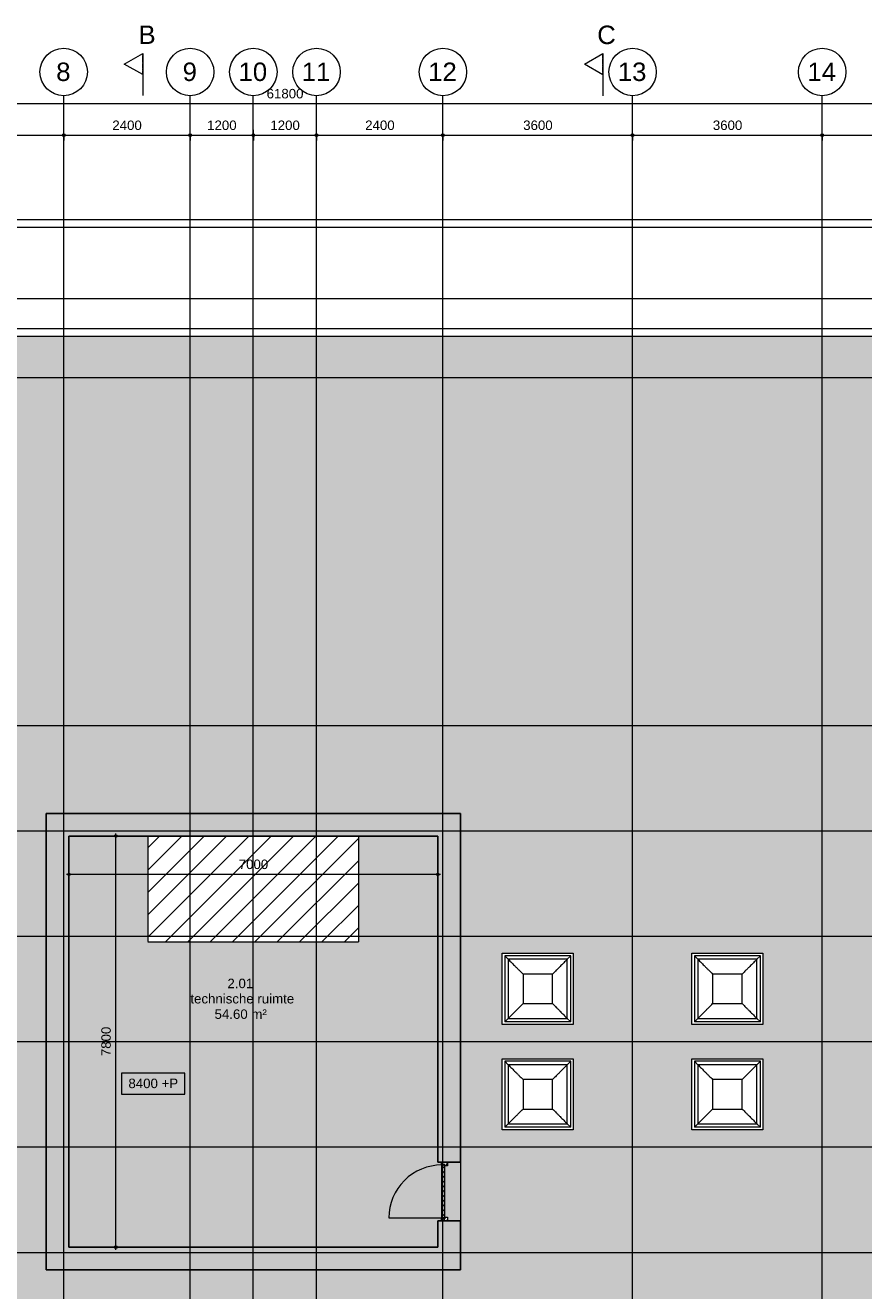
# Model space of a CAD drawing. Header units: millimetres. Extents: x -2716 to 106846, y 3237 to 43386.
# Tile 7 of 12: x 36571 to 52487, y 19372 to 43386. Entities that reach past the tile are written whole.
import ezdxf

# ---------------------------------------------------------------- set-up
doc = ezdxf.new("R2010")
doc.units = ezdxf.units.MM
for name, pattern in [('THO_hartlijn', [8, 5, -1, 1, -1]), ('THO_hhidden', [2.5, 1.5, -1]), ('THO_hidden', [6, 3, -3]), ('THO_stramienlijn', [20, 17, -1.5, 0, -1.5])]:
    doc.linetypes.add(name, pattern=pattern)
for name, color, linetype, lineweight in [('A-ANNO-DIMS', 7, 'Continuous', 13), ('A-ANNO-DIMS-100', 7, 'Continuous', 13), ('A-AREA-IDEN', 7, 'Continuous', 13), ('A-DOOR', 7, 'Continuous', 13), ('A-GENM', 7, 'Continuous', 13), ('A-GLAZ', 7, 'Continuous', 13), ('A-ROOF', 7, 'Continuous', 13), ('A-ROOF-PATT', 7, 'Continuous', 13), ('A-WALL-PATT', 7, 'Continuous', 25), ('G-ANNO-DIMS', 7, 'Continuous', 13), ('I-WALL', 7, 'Continuous', 18), ('S-GRID', 7, 'Continuous', 13), ('S-GRID-IDEN', 7, 'Continuous', 13)]:
    doc.layers.add(name, color=color, linetype=linetype, lineweight=lineweight)
doc.layers.add('A-DETL-MBND', color=9, linetype='Continuous', lineweight=13, true_color=0x808080)
doc.layers.add('G-ANNO-SYMB', color=7, linetype='THO_hidden', lineweight=13, true_color=0xff8040)
doc.styles.add('Arial', font='arial.ttf', dxfattribs={"height": 350})
doc.styles.add('Arial_1', font='arial.ttf', dxfattribs={"height": 180})
doc.dimstyles.new('THO_18_-_transparant', dxfattribs={"dimscale": 304.8, "dimtxt": 0.602515, "dimasz": 0.164042, "dimexe": 0.328084, "dimexo": 0.0625, "dimgap": 0.147638, "dimtad": 1, "dimdec": 3, "dimlfac": 304.8, "dimrnd": 0.001, "dimdsep": 46, "dimtxsty": 'Arial_1', "dimblk1": 'DOTBLANK', "dimblk2": 'DOTBLANK', "dimsah": 1, "dimcen": 0.09, "dimdle": 0.164042, "dimazin": 0, "dimtfac": 1, "dimtdec": 4, "dimtix": 1, "dimtmove": 0, "dimatfit": 3, "dimfxl": 0.001076, "dimfxlon": 1, "dimtvp": 1, "dimtolj": 1, "dimtzin": 0, "dimarcsym": 2})
doc.dimstyles.new('THO_18_-_transparant_-_blue', dxfattribs={"dimscale": 304.8, "dimtxt": 0.602515, "dimasz": 0.164042, "dimexe": 0.328084, "dimexo": 0.0625, "dimgap": 0.147638, "dimtad": 1, "dimlfac": 304.8, "dimrnd": 0.01, "dimdsep": 46, "dimtxsty": 'Arial_1', "dimblk1": 'DOTBLANK', "dimblk2": 'DOTBLANK', "dimsah": 1, "dimcen": 0.09, "dimdle": 0.164042, "dimazin": 0, "dimtfac": 1, "dimtdec": 4, "dimtix": 1, "dimtmove": 0, "dimatfit": 3, "dimfxl": 0.001076, "dimfxlon": 1, "dimtvp": 1, "dimtolj": 1, "dimtzin": 0, "dimarcsym": 2})
doc.dimstyles.new('THO_18_-_transparant_1', dxfattribs={"dimscale": 304.8, "dimtxt": 0.602515, "dimasz": 0.164042, "dimexe": 0.328084, "dimexo": 0.0625, "dimgap": 0.147638, "dimtad": 1, "dimdec": 3, "dimlfac": 304.8, "dimrnd": 0.001, "dimdsep": 46, "dimtxsty": 'Arial_1', "dimblk1": 'DOTBLANK', "dimblk2": 'DOTBLANK', "dimsah": 1, "dimcen": 0.09, "dimdle": 0.164042, "dimazin": 0, "dimtfac": 1, "dimtdec": 4, "dimtix": 1, "dimtmove": 2, "dimatfit": 3, "dimfxl": 0.001076, "dimfxlon": 1, "dimtvp": 1, "dimtolj": 1, "dimtzin": 0, "dimarcsym": 2})
pattern_1 = [(315, (-21255, 44614.636), (45.25483, 45.25483), [])]

# ---------------------------------------------------------------- blocks, each defined once
blk = doc.blocks.new('NLRS_37_WIN_RB_lichtkoepel rechthoekig 1200x1200mm uf02ujgf_gen_bcb - lichtkoepel rechthoekig 1200x1200mm-2423057-02 dak _plotview_')
at = {"layer": 'A-GLAZ'}
for p, q in [((-675, -1275), (-675, 75)), ((-675, 75), (675, 75)), ((-561, -39), (-626, 26)), ((-626, 26), (-626, -1226)), ((626, 26), (-626, 26)), ((561, -39), (626, 26)), ((626, -1226), (626, 26)), ((675, 75), (675, -1275)), ((561, -39), (-561, -39)), ((-561, -39), (-561, -1161)), ((561, -1161), (561, -39)), ((280, -320), (-280, -320)), ((-280, -320), (-280, -880)), ((280, -320), (-280, -320)), ((-280, -320), (-280, -880)), ((280, -880), (280, -320)), ((280, -880), (280, -320)), ((-280, -880), (280, -880)), ((-280, -880), (280, -880)), ((-626, -1226), (-561, -1161)), ((-561, -1161), (561, -1161)), ((561, -1161), (626, -1226)), ((675, -1275), (-675, -1275)), ((626, -1226), (-626, -1226))]:
    blk.add_line(p, q, dxfattribs=at)
for points, knots in [([(-561, -39), (-539, -61), (-505, -95), (-458, -142), (-423, -177), (-388, -212), (-340, -260), (-304, -296), (-280, -320)], [0, 0, 0, 0, 0.25, 0.375, 0.5, 0.625, 0.75, 1, 1, 1, 1]), ([(561, -39), (539, -61), (505, -95), (458, -142), (423, -177), (388, -212), (340, -260), (304, -296), (280, -320)], [0, 0, 0, 0, 0.25, 0.375, 0.5, 0.625, 0.75, 1, 1, 1, 1]), ([(-561, -1161), (-539, -1139), (-505, -1105), (-458, -1058), (-423, -1023), (-388, -988), (-340, -940), (-304, -904), (-280, -880)], [0, 0, 0, 0, 0.25, 0.375, 0.5, 0.625, 0.75, 1, 1, 1, 1]), ([(280, -880), (304, -904), (340, -940), (388, -988), (423, -1023), (458, -1058), (505, -1105), (539, -1139), (561, -1161)], [-1, -1, -1, -1, -0.75, -0.625, -0.5, -0.375, -0.25, 0, 0, 0, 0])]:
    blk.add_open_spline(points, degree=3, knots=knots, dxfattribs=at)
blk = doc.blocks.new('NLRS_01_GM_WPB_dummy placeholder_gen_tho - placeholder kubus 2000x4000x3000-2431805-02 dak _plotview_')
at = {"layer": 'A-GENM', "true_color": 0x808080}
h = blk.add_hatch(dxfattribs=at)
h.set_pattern_fill('FP_1', color=8, style=0, pattern_type=2)
h.set_pattern_definition([(315, (-26990, 40899.64), (212.132, 212.132), [])])
h.paths.add_polyline_path([(-1000, -1333), (-1000, -2000), (1000, -2000), (1000, 2000), (-1000, 2000), (-1000, -2)])
at = {"layer": 'A-GENM', "linetype": 'THO_hhidden'}
for p, q in [((1000, 2000), (-1000, 2000)), ((-1000, 2000), (-1000, -2000)), ((1000, -2000), (1000, 2000)), ((-1000, -2000), (1000, -2000))]:
    blk.add_line(p, q, dxfattribs=at)
blk = doc.blocks.new('NLRS_31_DO_WB_dummy buiten deurkozijn_gen_bcb - dummy buiten deurkozijn_sp-2443239-02 dak _plotview_')
at = {"layer": 'A-DOOR'}
h = blk.add_hatch(dxfattribs=at)
h.set_pattern_fill('FP_2', color=256, style=0, pattern_type=2)
h.set_pattern_definition(pattern_1)
h.paths.add_polyline_path([(-555, 145), (-555, 115), (-548, 115), (-548, 71), (-555, 71), (-555, 51), (-548, 51), (-548, 31), (-488, 31), (-488, 78), (-505, 78), (-505, 145)])
h.paths.add_polyline_path([(488, 31), (548, 31), (548, 51), (555, 51), (555, 71), (548, 71), (548, 115), (555, 115), (555, 145), (505, 145), (505, 78), (488, 78)])
h = blk.add_hatch(dxfattribs=at)
h.set_pattern_fill('FP_2', color=256, style=0, pattern_type=2)
h.set_pattern_definition(pattern_1)
h.paths.add_polyline_path([(-500, 84), (503, 84), (503, 138), (-500, 138)])
h = blk.add_hatch(dxfattribs=at)
h.set_pattern_fill('FP_3', color=256, style=0, pattern_type=2)
h.set_pattern_definition([(45, (-21255, 44614.636), (-8.4852814, 8.4852814), [])])
h.paths.add_polyline_path([(-489, 83), (-488, 78), (-488, 84)])
h.paths.add_polyline_path([(488, 78), (489, 83), (488, 84)])
blk.add_line((-500, 1141), (-500, 138), dxfattribs=at)
at = {"layer": 'A-DOOR', "lineweight": 18}
for p, q in [((-555, 145), (-505, 145)), ((-548, 115), (-555, 115)), ((-555, 71), (-548, 71)), ((-548, 51), (-555, 51)), ((-548, 71), (-548, 115)), ((-548, 31), (-548, 51)), ((-488, 31), (-548, 31)), ((-505, 145), (-505, 78)), ((-505, 84), (-504, 84)), ((-505, 78), (-505, 84)), ((-505, 78), (-488, 78)), ((-494, 78), (-505, 78)), ((-504, 84), (-504, 79)), ((-504, 79), (-495, 79)), ((-500, 84), (-500, 138)), ((-500, 138), (503, 138)), ((503, 84), (-500, 84)), ((-495, 79), (-493, 81)), ((-493, 79), (-494, 78)), ((-493, 84), (-488, 84)), ((-493, 83), (-493, 84)), ((-489, 83), (-493, 83)), ((-493, 81), (-491, 79)), ((-492, 78), (-493, 79)), ((-488, 78), (-492, 78)), ((-491, 79), (-489, 79)), ((-489, 79), (-489, 83)), ((-488, 84), (-488, 78)), ((-488, 78), (-488, 31)), ((488, 84), (493, 84)), ((488, 78), (488, 84)), ((488, 78), (505, 78)), ((488, 31), (488, 78)), ((492, 78), (488, 78)), ((548, 31), (488, 31)), ((489, 83), (489, 79)), ((493, 83), (489, 83)), ((489, 79), (491, 79)), ((491, 79), (493, 81)), ((493, 79), (492, 78)), ((493, 84), (493, 83)), ((493, 81), (495, 79)), ((494, 78), (493, 79)), ((504, 78), (494, 78)), ((495, 79), (504, 79)), ((503, 138), (503, 84)), ((505, 84), (504, 78)), ((504, 84), (505, 84)), ((504, 79), (504, 84)), ((505, 78), (505, 145)), ((505, 145), (555, 145)), ((548, 115), (548, 71)), ((555, 115), (548, 115)), ((548, 71), (555, 71)), ((548, 51), (548, 31)), ((555, 51), (548, 51))]:
    blk.add_line(p, q, dxfattribs=at)
at = {"layer": 'A-DOOR'}
blk.add_arc((-500, 138), 1003, 360, 90, dxfattribs=at)
blk = doc.blocks.new('Section - Horizontaal links-23535-02 dak _plotview_')
at = {"layer": 'G-ANNO-SYMB', "color": 7, "linetype": 'Continuous'}
for p, q in [((2, 3.5), (0, 0)), ((4, 0), (2, 3.5)), ((0, 0), (4, 0))]:
    blk.add_line(p, q, dxfattribs=at)
at = {"layer": 'G-ANNO-SYMB', "color": 7, "linetype": 'Continuous', "lineweight": 18}
blk.add_line((0, 0), (8, 0), dxfattribs=at)
blk = doc.blocks.new('Grid - Stramienbol 9_0mm-3500-02 dak _plotview_')
at = {"layer": 'S-GRID-IDEN'}
blk.add_circle((0, 0), 4.5, dxfattribs=at)
blk = doc.blocks.new('DIMBLOCK31-02 dak _plotview_')
at = {"layer": 'A-ANNO-DIMS-100', "color": 5, "true_color": 0x0000ff}
for p, q in [((38292, 28000), (38192, 28000)), ((38292, 20150), (38292, 28050)), ((38292, 28000), (38392, 28000)), ((38292, 20200), (38192, 20200)), ((38292, 20200), (38392, 20200))]:
    blk.add_line(p, q, dxfattribs=at)
for centre in [(38292, 28000), (38292, 20200)]:
    blk.add_circle(centre, 25, dxfattribs=at)
at = {"layer": 'A-ANNO-DIMS-100', "color": 0, "insert": (38013, 23823), "char_height": 180, "width": 664.52, "attachment_point": 1, "rotation": 90, "line_spacing_factor": 0.941778, "style": 'Arial_1'}
blk.add_mtext('7800', dxfattribs=at)
blk = doc.blocks.new('_DotBlank')
at = {"color": 0, "linetype": 'ByBlock', "lineweight": -2}
blk.add_line((-0.5, 0), (-1, 0), dxfattribs=at)
blk.add_circle((0, 0), 0.5, dxfattribs=at)
blk = doc.blocks.new('DIMBLOCK32-02 dak _plotview_')
at = {"layer": 'A-ANNO-DIMS-100', "color": 5, "true_color": 0x0000ff}
for p, q in [((37350, 27275), (44450, 27275)), ((37400, 27275), (37400, 27375)), ((37400, 27275), (37400, 27175)), ((44400, 27275), (44400, 27375)), ((44400, 27275), (44400, 27175))]:
    blk.add_line(p, q, dxfattribs=at)
for centre in [(37400, 27275), (44400, 27275)]:
    blk.add_circle(centre, 25, dxfattribs=at)
at = {"layer": 'A-ANNO-DIMS-100', "color": 0, "insert": (40623, 27554), "char_height": 180, "width": 664.52, "attachment_point": 1, "line_spacing_factor": 0.941778, "style": 'Arial_1'}
blk.add_mtext('7000', dxfattribs=at)
blk = doc.blocks.new('DIMBLOCK39-02 dak _plotview_')
at = {"layer": 'A-ANNO-DIMS-100'}
for p, q in [((33700, 41300), (33700, 41400)), ((37300, 41300), (37300, 41400)), ((33700, 41300), (37300, 41300)), ((33700, 41300), (33700, 41200)), ((37300, 41300), (37300, 41200))]:
    blk.add_line(p, q, dxfattribs=at)
for centre in [(33700, 41300), (37300, 41300)]:
    blk.add_circle(centre, 25, dxfattribs=at)
at = {"layer": 'A-ANNO-DIMS-100', "color": 0, "insert": (35223, 41579), "char_height": 180, "width": 664.52, "attachment_point": 1, "line_spacing_factor": 0.941778, "style": 'Arial_1'}
blk.add_mtext('3600', dxfattribs=at)
blk = doc.blocks.new('DIMBLOCK40-02 dak _plotview_')
at = {"layer": 'A-ANNO-DIMS-100'}
for p, q in [((37300, 41300), (37300, 41400)), ((39700, 41300), (39700, 41400)), ((37300, 41300), (39700, 41300)), ((37300, 41300), (37300, 41200)), ((39700, 41300), (39700, 41200))]:
    blk.add_line(p, q, dxfattribs=at)
for centre in [(37300, 41300), (39700, 41300)]:
    blk.add_circle(centre, 25, dxfattribs=at)
at = {"layer": 'A-ANNO-DIMS-100', "color": 0, "insert": (38223, 41579), "char_height": 180, "width": 664.52, "attachment_point": 1, "line_spacing_factor": 0.941778, "style": 'Arial_1'}
blk.add_mtext('2400', dxfattribs=at)
blk = doc.blocks.new('DIMBLOCK41-02 dak _plotview_')
at = {"layer": 'A-ANNO-DIMS-100'}
for p, q in [((39700, 41300), (39700, 41400)), ((40900, 41300), (40900, 41400)), ((39700, 41300), (40900, 41300)), ((39700, 41300), (39700, 41200)), ((40900, 41300), (40900, 41200))]:
    blk.add_line(p, q, dxfattribs=at)
for centre in [(39700, 41300), (40900, 41300)]:
    blk.add_circle(centre, 25, dxfattribs=at)
at = {"layer": 'A-ANNO-DIMS-100', "color": 0, "insert": (40023, 41579), "char_height": 180, "width": 664.52, "attachment_point": 1, "line_spacing_factor": 0.941778, "style": 'Arial_1'}
blk.add_mtext('1200', dxfattribs=at)
blk = doc.blocks.new('DIMBLOCK42-02 dak _plotview_')
at = {"layer": 'A-ANNO-DIMS-100'}
for p, q in [((40900, 41300), (40900, 41400)), ((42100, 41300), (42100, 41400)), ((40900, 41300), (42100, 41300)), ((40900, 41300), (40900, 41200)), ((42100, 41300), (42100, 41200))]:
    blk.add_line(p, q, dxfattribs=at)
for centre in [(40900, 41300), (42100, 41300)]:
    blk.add_circle(centre, 25, dxfattribs=at)
at = {"layer": 'A-ANNO-DIMS-100', "color": 0, "insert": (41223, 41579), "char_height": 180, "width": 664.52, "attachment_point": 1, "line_spacing_factor": 0.941778, "style": 'Arial_1'}
blk.add_mtext('1200', dxfattribs=at)
blk = doc.blocks.new('DIMBLOCK43-02 dak _plotview_')
at = {"layer": 'A-ANNO-DIMS-100'}
for p, q in [((42100, 41300), (42100, 41400)), ((44500, 41300), (44500, 41400)), ((42100, 41300), (44500, 41300)), ((42100, 41300), (42100, 41200)), ((44500, 41300), (44500, 41200))]:
    blk.add_line(p, q, dxfattribs=at)
for centre in [(42100, 41300), (44500, 41300)]:
    blk.add_circle(centre, 25, dxfattribs=at)
at = {"layer": 'A-ANNO-DIMS-100', "color": 0, "insert": (43023, 41579), "char_height": 180, "width": 664.52, "attachment_point": 1, "line_spacing_factor": 0.941778, "style": 'Arial_1'}
blk.add_mtext('2400', dxfattribs=at)
blk = doc.blocks.new('DIMBLOCK44-02 dak _plotview_')
at = {"layer": 'A-ANNO-DIMS-100'}
for p, q in [((44500, 41300), (44500, 41400)), ((48100, 41300), (48100, 41400)), ((44500, 41300), (48100, 41300)), ((44500, 41300), (44500, 41200)), ((48100, 41300), (48100, 41200))]:
    blk.add_line(p, q, dxfattribs=at)
for centre in [(44500, 41300), (48100, 41300)]:
    blk.add_circle(centre, 25, dxfattribs=at)
at = {"layer": 'A-ANNO-DIMS-100', "color": 0, "insert": (46023, 41579), "char_height": 180, "width": 664.52, "attachment_point": 1, "line_spacing_factor": 0.941778, "style": 'Arial_1'}
blk.add_mtext('3600', dxfattribs=at)
blk = doc.blocks.new('DIMBLOCK45-02 dak _plotview_')
at = {"layer": 'A-ANNO-DIMS-100'}
for p, q in [((48100, 41300), (48100, 41400)), ((51700, 41300), (51700, 41400)), ((48100, 41300), (51700, 41300)), ((48100, 41300), (48100, 41200)), ((51700, 41300), (51700, 41200))]:
    blk.add_line(p, q, dxfattribs=at)
for centre in [(48100, 41300), (51700, 41300)]:
    blk.add_circle(centre, 25, dxfattribs=at)
at = {"layer": 'A-ANNO-DIMS-100', "color": 0, "insert": (49623, 41579), "char_height": 180, "width": 664.52, "attachment_point": 1, "line_spacing_factor": 0.941778, "style": 'Arial_1'}
blk.add_mtext('3600', dxfattribs=at)
blk = doc.blocks.new('DIMBLOCK46-02 dak _plotview_')
at = {"layer": 'A-ANNO-DIMS-100'}
for p, q in [((51700, 41300), (51700, 41400)), ((55300, 41300), (55300, 41400)), ((51700, 41300), (55300, 41300)), ((51700, 41300), (51700, 41200)), ((55300, 41300), (55300, 41200))]:
    blk.add_line(p, q, dxfattribs=at)
for centre in [(51700, 41300), (55300, 41300)]:
    blk.add_circle(centre, 25, dxfattribs=at)
at = {"layer": 'A-ANNO-DIMS-100', "color": 0, "insert": (53223, 41579), "char_height": 180, "width": 664.52, "attachment_point": 1, "line_spacing_factor": 0.941778, "style": 'Arial_1'}
blk.add_mtext('3600', dxfattribs=at)
blk = doc.blocks.new('DIMBLOCK51-02 dak _plotview_')
at = {"layer": 'A-ANNO-DIMS-100'}
for p, q in [((9950, 41900), (71850, 41900)), ((10000, 41900), (10000, 42000)), ((10000, 41900), (10000, 41800)), ((71800, 41900), (71800, 42000)), ((71800, 41900), (71800, 41800))]:
    blk.add_line(p, q, dxfattribs=at)
for centre in [(10000, 41900), (71800, 41900)]:
    blk.add_circle(centre, 25, dxfattribs=at)
at = {"layer": 'A-ANNO-DIMS-100', "color": 0, "insert": (41152, 42179), "char_height": 180, "width": 830.65, "attachment_point": 1, "line_spacing_factor": 0.941778, "style": 'Arial_1'}
blk.add_mtext('61800', dxfattribs=at)
blk = doc.blocks.new('Spot Elevations - rectangle 1_8mm opaque-1182071-02 dak _plotview_')
at = {"layer": 'G-ANNO-DIMS', "lineweight": 18}
for p, q in [((6, 3.46), (-6, 3.46)), ((-6, 3.46), (-6, -0.54)), ((6, -0.54), (6, 3.46)), ((-6, -0.54), (6, -0.54))]:
    blk.add_line(p, q, dxfattribs=at)

msp = doc.modelspace()

# ---------------------------------------------------------------- hatches: boundary and pattern name
at = {"layer": 'A-ROOF-PATT', "true_color": 0xf0f0f0}
h = msp.add_hatch(color=7, dxfattribs=at)
h.paths.add_polyline_path([(24099.6291517, 10719.9998099), (57699.6422503, 10720.0034123), (58112.2549136, 10726.3758725), (58524.483751, 10745.4701555), (58935.9452939, 10777.2698746), (59346.2567872, 10821.7476477), (59755.0365457, 10878.8651465), (60161.9043091, 10948.573166), (60566.4815957, 11030.8117141), (60968.3920544, 11125.5101229), (61367.2618151, 11232.587181), (61762.7198358, 11351.9512911), (62154.3982487, 11483.5006519), (62541.9327017, 11627.123469), (62929.9502694, 11784.9004238), (63303.1319291, 11950.0938067), (63676.088611, 12129.1701142), (64043.4858068, 12319.7781223), (64404.9817515, 12521.7604359), (64760.2401698, 12734.9517265), (65108.9305887, 12959.1792673), (65450.7286449, 13194.2635519), (65785.3163866, 13440.0190113), (66112.3825694, 13696.2548531), (66431.6229457, 13962.7760506), (66713.6783713, 14212.0596095), (67013.9024703, 14494.3370283), (67305.2914292, 14785.7259872), (67587.568848, 15085.9500862), (67860.4669695, 15394.7245444), (68123.7269333, 15711.7564706), (68377.0990214, 16036.7451408), (68620.3428949, 16369.3822836), (68853.2278224, 16709.3523724), (69075.5328983, 17056.3329252), (69287.0472529, 17409.9948097), (69487.570252, 17770.0025563), (69676.9116873, 18136.0146758), (69854.891957, 18507.6839836), (70021.3422362, 18884.6579288), (70176.1046365, 19266.5789288), (70319.0323565, 19653.0847083), (70449.9898206, 20043.8086433), (70568.8528077, 20438.3801084), (70675.508569, 20836.4248287), (70769.8559352, 21237.5652346), (70851.8054119, 21641.4208202), (70921.2792653, 22047.608504), (70978.211595, 22455.7429924), (71022.5483974, 22865.437145), (71054.2476164, 23276.3023422), (71073.464785, 23700), (71079.6250452, 24099.9862072), (71073.2791831, 24512.0235608), (71054.2476164, 24923.6700721), (71022.5483974, 25334.5352693), (70978.211595, 25744.2294219), (70921.2792653, 26152.3639103), (70851.8054119, 26558.5515941), (70769.8559352, 26962.4071797), (70675.508569, 27363.5475856), (70568.8528077, 27761.5923059), (70442.7374544, 28177.8018889), (70319.0323565, 28546.887706), (70175.5871935, 28934.6704257), (70006.1184238, 29349.7931335), (69854.891957, 29692.2884307), (69676.9116873, 30063.9577385), (69487.570252, 30429.969858), (69287.0472529, 30789.9776046), (69075.5328983, 31143.6394891), (68844.9729333, 31502.6706946), (68620.3428949, 31830.5901307), (68377.0990214, 32163.2272735), (68123.7269333, 32488.2159437), (67860.4669695, 32805.2478699), (67587.568848, 33114.0223281), (67305.2914292, 33414.2464271), (67013.9024703, 33705.635386), (66713.6783713, 33987.9128048), (66404.9039131, 34260.8109264), (66087.8719869, 34524.0708901), (65762.8833167, 34777.4429782), (65430.2461739, 35020.6868517), (65090.276085, 35253.5717792), (64743.2955323, 35475.8768551), (64389.6336478, 35687.3912097), (64029.6259012, 35887.9142088), (63663.6137816, 36077.2556441), (63291.9444739, 36255.2359139), (62914.9705287, 36421.686193), (62522.8264834, 36580.2290195), (62146.5437492, 36719.3763133), (61755.8198142, 36850.3337774), (61361.2483491, 36969.1967645), (60963.2036288, 37075.8525258), (60562.0632229, 37170.199892), (60158.2076373, 37252.1493688), (59752.0199535, 37321.6232221), (59343.8854651, 37378.5555519), (58934.1913125, 37422.8923543), (58523.3261152, 37454.5915732), (58111.679604, 37473.62314), (57699.6422503, 37479.9726044), (24099.6291517, 37479.969002), (23687.0164884, 37473.5965418), (23274.787651, 37454.5022589), (22863.3261081, 37422.7025397), (22453.0146148, 37378.2247666), (22044.2348563, 37321.1072678), (21637.3670929, 37251.3992483), (21232.7898063, 37169.1607002), (20830.8793476, 37074.4622914), (20432.009587, 36967.3852333), (20036.5515662, 36848.0211232), (19644.8731533, 36716.4717624), (19257.3387003, 36572.8489453), (18869.3211327, 36415.0719905), (18496.1394729, 36249.8786076), (18123.182791, 36070.8023001), (17755.7855952, 35880.194292), (17394.2896505, 35678.2119784), (17039.0312322, 35465.0206878), (16690.3408133, 35240.793147), (16348.5427571, 35005.7088624), (16013.9550154, 34759.9534031), (15686.8888326, 34503.7175612), (15367.6484564, 34237.1963637), (15085.5930307, 33987.9128048), (14785.3689318, 33705.635386), (14493.9799728, 33414.2464271), (14211.702554, 33114.0223281), (13938.8044325, 32805.2478699), (13675.5444687, 32488.2159437), (13422.1723806, 32163.2272735), (13178.9285071, 31830.5901307), (12946.0435796, 31490.6200419), (12723.7385037, 31143.6394891), (12512.2241491, 30789.9776046), (12311.70115, 30429.969858), (12122.3597147, 30063.9577385), (11944.379445, 29692.2884307), (11777.9291659, 29315.3144855), (11623.1667655, 28933.3934855), (11480.2390455, 28546.887706), (11349.2815814, 28156.163771), (11230.4185943, 27761.5923059), (11123.762833, 27363.5475856), (11029.4154668, 26962.4071797), (10947.4659901, 26558.5515941), (10877.9921367, 26152.3639103), (10821.059807, 25744.2294219), (10776.7230046, 25334.5352693), (10745.0237857, 24923.6700721), (10725.8070418, 24500), (10719.6463568, 24099.9862072), (10725.9922189, 23687.9488535), (10745.0237857, 23276.3023422), (10776.7230046, 22865.437145), (10821.059807, 22455.7429924), (10877.9921367, 22047.608504), (10947.4659901, 21641.4208202), (11029.4154668, 21237.5652346), (11123.762833, 20836.4248287), (11230.4185943, 20438.3801084), (11349.2815814, 20043.8086433), (11480.2390455, 19653.0847083), (11628.5597411, 19253.2702013), (11777.9291659, 18884.6579288), (11944.379445, 18507.6839836), (12122.3597147, 18136.0146758), (12311.70115, 17770.0025563), (12512.2241491, 17409.9948097), (12723.7385037, 17056.3329252), (12959.1740014, 16690.1843194), (13178.9285071, 16369.3822836), (13422.1723806, 16036.7451408), (13675.5444687, 15711.7564706), (13938.8044325, 15394.7245444), (14211.702554, 15085.9500862), (14493.9799728, 14785.7259872), (14785.3689318, 14494.3370283), (15085.5930307, 14212.0596095), (15394.3674889, 13939.161488), (15711.3994151, 13675.9015242), (16036.3880853, 13422.5294361), (16369.0252281, 13179.2855626), (16715.9955269, 12941.9157088), (17055.9758697, 12724.0955592), (17409.6377542, 12512.5812046), (17769.6455008, 12312.0582055), (18135.6576204, 12122.7167702), (18507.3269281, 11944.7365004), (18904.9359283, 11769.9244642), (19276.4449187, 11619.7433948), (19652.7276528, 11480.596101), (20043.4515878, 11349.6386369), (20438.0230529, 11230.7756498), (20836.0677732, 11124.1198885), (21237.2081791, 11029.7725223), (21641.0637647, 10947.8230455), (22047.2514485, 10878.3491922), (22455.3859369, 10821.4168624), (22865.0800895, 10777.08006), (23275.9452868, 10745.3808411), (23687.591798, 10726.3492743), (24099.6291517, 10720.0034123)])
h.paths.add_polyline_path([(47014.4378295, 16450.3653727), (46770.9413188, 16450.3653727), (46771.289276, 17820.3653727), (47940.9413188, 17820.3653727), (47940.9413188, 16450.3653727), (47555.1447687, 16450.3653727)])
h.paths.add_polyline_path([(37399.635701, 19770), (36969.635701, 19770), (36969.635701, 28430), (44829.635701, 28430), (44829.635701, 19770), (38240.8449467, 19770)])
h.paths.add_polyline_path([(57174.635701, 22425), (55824.635701, 22425), (55824.635701, 23775), (57174.635701, 23775), (57174.635701, 22426.3696053)])
h.paths.add_polyline_path([(24624.635701, 22425), (24624.635701, 23775), (25974.635701, 23775), (25974.635701, 22425), (24628.0580994, 22425)])
h.paths.add_polyline_path([(52899.635701, 22425), (52824.635701, 22425), (52824.635701, 23775), (54174.635701, 23775), (54174.635701, 22425), (53003.635701, 22425)])
h.paths.add_polyline_path([(27624.635701, 22425), (27624.635701, 23775), (28974.635701, 23775), (28974.635701, 22425), (27673.2216385, 22425)])
h.paths.add_polyline_path([(50394.635701, 22425), (49224.635701, 22425), (49224.635701, 23775), (50574.635701, 23775), (50574.635701, 22425), (50395.635701, 22425)])
h.paths.add_polyline_path([(31224.635701, 22425), (31224.635701, 23775), (32574.635701, 23775), (32574.635701, 22425), (31253.7952526, 22425)])
h.paths.add_polyline_path([(46898.9479088, 22425), (45624.635701, 22425), (45624.635701, 23775), (46974.635701, 23775), (46974.635701, 22425), (46899.635701, 22425)])
h.paths.add_polyline_path([(34824.635701, 22425), (34824.635701, 23775), (36174.635701, 23775), (36174.635701, 22425), (34873.2216385, 22425)])
h.paths.add_polyline_path([(56995.635701, 24425), (55824.635701, 24425), (55824.635701, 25775), (57174.635701, 25775), (57174.635701, 24425), (57099.635701, 24425)])
h.paths.add_polyline_path([(24624.635701, 24425), (24624.635701, 25775), (25974.635701, 25775), (25974.635701, 24425), (24673.2216385, 24425)])
h.paths.add_polyline_path([(53994.635701, 24425), (52824.635701, 24425), (52824.635701, 25775), (54174.635701, 25775), (54174.635701, 24425), (53995.635701, 24425)])
h.paths.add_polyline_path([(27624.635701, 24425), (27624.635701, 25775), (28974.635701, 25775), (28974.635701, 24425), (27673.2216385, 24425)])
h.paths.add_polyline_path([(49403.635701, 24425), (49224.635701, 24425), (49224.635701, 25775), (50574.635701, 25775), (50574.635701, 24425), (49404.635701, 24425)])
h.paths.add_polyline_path([(31224.635701, 24425), (31224.635701, 25775), (32574.635701, 25775), (32574.635701, 24425), (31273.2216385, 24425)])
h.paths.add_polyline_path([(34824.635701, 24425), (34824.635701, 25775), (36174.635701, 25775), (36174.635701, 24425), (34873.2216385, 24425)])
h.paths.add_polyline_path([(45673.635701, 24425), (45624.635701, 24425), (45624.635701, 25775), (46974.635701, 25775), (46974.635701, 24425), (45699.635701, 24425)])
h = msp.add_hatch(color=7, dxfattribs=at)
h.paths.add_polyline_path([(44536.635701, 20767), (44583.6366776, 20767), (44583.6366776, 20707), (44563.635701, 20707), (44563.635701, 20700), (44829.635701, 20700), (44829.635701, 21810), (44583.6668781, 21810), (44583.6668781, 21742.9999992), (44530.635701, 21742.9999992), (44530.635701, 20767)])
h.paths.add_polyline_path([(42232.6877276, 20200), (44399.635701, 20200), (44399.635701, 20700), (44469.635701, 20700), (44469.635701, 20750), (44535.635701, 20751), (44535.635701, 20766.8), (44531.635701, 20766), (44530.635701, 20766), (44530.635701, 20755), (44476.635701, 20755), (44476.635701, 21758), (44530.635701, 21758), (44531.635701, 21744), (44536.635701, 21744), (44535.635701, 21760), (44469.635701, 21760), (44469.635701, 21810), (44399.635701, 21810), (44399.635701, 28000), (37399.635701, 28000), (37399.635701, 20200), (40902.0734673, 20200)])
h.paths.add_polyline_path([(44499.635701, 20700), (44543.635701, 20700), (44543.635701, 20707), (44499.635701, 20707)])
h.paths.add_polyline_path([(44583.6651291, 21802.9999991), (44583.6668781, 21810), (44563.635701, 21810), (44563.635701, 21803)])
h.paths.add_polyline_path([(44499.635701, 21803), (44543.635701, 21803), (44543.635701, 21810), (44499.635701, 21810)])
h.paths.add_polyline_path([(42232.6877276, 25990.0112859), (38899.635701, 25990.0112859), (38899.635701, 27990.0112859), (42899.635701, 27990.0112859), (42899.635701, 25990.0112859)])
at = {"layer": 'A-WALL-PATT', "lineweight": 18, "true_color": 0x808080}
for points in [[(37399.635701, 19770), (37399.635701, 28430), (36969.635701, 28430), (36969.635701, 19770)], [(43895.9555529, 28000), (44399.635701, 28000), (44399.635701, 28430), (37399.635701, 28430), (37399.635701, 28000), (43729.6287704, 28000)], [(44399.635701, 19770), (44829.635701, 19770), (44829.635701, 20200), (37399.635701, 20200), (37399.635701, 19770), (43563.3019879, 19770)]]:
    msp.add_hatch(color=8, dxfattribs=at).paths.add_polyline_path(points)
h = msp.add_hatch(color=8, dxfattribs=at)
h.paths.add_polyline_path([(44561.2626831, 20200), (44829.635701, 20200), (44829.635701, 20700), (44399.635701, 20700), (44399.635701, 20200)])
h.paths.add_polyline_path([(44399.635701, 21810), (44829.635701, 21810), (44829.635701, 28430), (44399.635701, 28430), (44399.635701, 22317.8456658)])

# ---------------------------------------------------------------- linework, layer by layer
at = {"layer": 'A-DETL-MBND'}
for p, q in [((24099.633136, 39699.9998099), (57691.8363459, 39699.9998099)), ((57691.8363459, 39549.9998099), (24099.633136, 39549.9998099))]:
    msp.add_line(p, q, dxfattribs=at)
at = {"layer": 'A-ROOF'}
msp.add_line((44829.635701, 21810), (44829.635701, 20700), dxfattribs=at)
at = {"layer": 'G-ANNO-SYMB', "color": 16, "linetype": 'THO_hartlijn', "lineweight": 18, "true_color": 0x800000}
for p, q in [((38800, 42451.9205153), (38800, 42850.8024121)), ((47534.7809549, 42449.3737556), (47534.7809549, 42848.2556524))]:
    msp.add_line(p, q, dxfattribs=at)
at = {"layer": 'I-WALL'}
for p, q in [((24099.6291517, 37629.9726044), (57699.6422503, 37629.9726044)), ((57699.6422503, 37479.9726044), (24099.6291517, 37479.9726044))]:
    msp.add_line(p, q, dxfattribs=at)
at = {"layer": 'I-WALL', "lineweight": 25}
for p, q in [((36969.635701, 28430), (36969.635701, 19770)), ((44829.635701, 28430), (36969.635701, 28430)), ((44829.635701, 21810), (44829.635701, 28430)), ((37399.635701, 20200), (37399.635701, 28000)), ((37399.635701, 28000), (44399.635701, 28000)), ((44399.635701, 28000), (44399.635701, 21810)), ((44399.635701, 21810), (44829.635701, 21810)), ((44829.635701, 20700), (44399.635701, 20700)), ((44399.635701, 20700), (44399.635701, 20200)), ((44829.635701, 19770), (44829.635701, 20700)), ((44399.635701, 20200), (37399.635701, 20200)), ((36969.635701, 19770), (44829.635701, 19770))]:
    msp.add_line(p, q, dxfattribs=at)
at = {"layer": 'S-GRID', "color": 5, "linetype": 'THO_stramienlijn', "true_color": 0x0000ff}
for p, q in [((37299.635701, 4950), (37299.635701, 42050)), ((39699.635701, 4950), (39699.635701, 42050)), ((40899.635701, 4950), (40899.635701, 42050)), ((42099.635701, 4950), (42099.635701, 42050)), ((44499.635701, 4950), (44499.635701, 42050)), ((48099.635701, 4950), (48099.635701, 42050)), ((51699.635701, 4950), (51699.635701, 42050)), ((-1495.3111013, 38199.9998099), (83030.4054534, 38199.9998099)), ((-1676.4718027, 36700), (83030.4054534, 36700)), ((-1495.3111013, 30100), (83030.4054534, 30100)), ((-1495.3111013, 28100), (83030.4054534, 28100)), ((-1495.3111013, 26100), (83030.4054534, 26100)), ((-1495.3111013, 24100), (83030.4054534, 24100)), ((-1495.3111013, 22100), (83030.4054534, 22100)), ((-1495.3111013, 20100), (83030.4054534, 20100))]:
    msp.add_line(p, q, dxfattribs=at)

# ---------------------------------------------------------------- block references
at = {"layer": 'A-DOOR', "rotation": 89.99999999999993}
msp.add_blockref('NLRS_31_DO_WB_dummy buiten deurkozijn_gen_bcb - dummy buiten deurkozijn_sp-2443239-02 dak _plotview_', (44614.635701, 21255), dxfattribs=at)
at = {"layer": 'A-GENM', "linetype": 'THO_hhidden', "rotation": 89.9999999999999}
msp.add_blockref('NLRS_01_GM_WPB_dummy placeholder_gen_tho - placeholder kubus 2000x4000x3000-2431805-02 dak _plotview_', (40899.635701, 26990.0112859), dxfattribs=at)
at = {"layer": 'A-GLAZ'}
for p in [(46299.635701, 25700), (49899.635701, 25700), (46299.635701, 23700), (49899.635701, 23700)]:
    msp.add_blockref('NLRS_37_WIN_RB_lichtkoepel rechthoekig 1200x1200mm uf02ujgf_gen_bcb - lichtkoepel rechthoekig 1200x1200mm-2423057-02 dak _plotview_', p, dxfattribs=at)
at = {"layer": 'G-ANNO-DIMS', "lineweight": 18, "xscale": 99.99999999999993, "yscale": 99.99999999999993, "zscale": 99.99999999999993}
msp.add_blockref('Spot Elevations - rectangle 1_8mm opaque-1182071-02 dak _plotview_', (38998.7127363, 23154.5252423), dxfattribs=at)
at = {"layer": 'G-ANNO-SYMB', "color": 7, "linetype": 'Continuous', "extrusion": (0, 0, -1), "xscale": 99.99999999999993, "yscale": 99.99999999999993, "zscale": 99.99999999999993}
for p, rotation in [((-38800, 42850.8024121), 270.0000000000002), ((-47534.7809549, 42848.2556524), 270.0000000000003)]:
    msp.add_blockref('Section - Horizontaal links-23535-02 dak _plotview_', p, dxfattribs=dict(at, rotation=rotation))
at = {"layer": 'S-GRID-IDEN', "xscale": 99.99999999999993, "yscale": 99.99999999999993, "zscale": 99.99999999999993}
for p in [(37299.635701, 42500), (39699.635701, 42500), (40899.635701, 42500), (42099.635701, 42500), (44499.635701, 42500), (48099.635701, 42500), (51699.635701, 42500)]:
    msp.add_blockref('Grid - Stramienbol 9_0mm-3500-02 dak _plotview_', p, dxfattribs=at)

# ---------------------------------------------------------------- texts
at = {"layer": 'A-AREA-IDEN', "char_height": 180, "attachment_point": 1, "style": 'Arial_1'}
for s, insert, width in [('2.01', (40408.0505309, 25293.4754858), 585.231875), ('technische ruimte', (39704.6319236, 25003.3575549), 2300.843125), ('54.60 m²', (40163.5505309, 24710.6051885), 1178.480625)]:
    msp.add_mtext(s, dxfattribs=dict(at, insert=insert, width=width))
at = {"layer": 'G-ANNO-DIMS', "insert": (38528.6030845, 23396.6825842), "char_height": 180, "width": 1128.263164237, "attachment_point": 1, "line_spacing_factor": 0.941778, "style": 'Arial_1'}
msp.add_mtext('8400 +P', dxfattribs=at)
at = {"layer": 'G-ANNO-SYMB', "color": 7, "linetype": 'Continuous', "char_height": 350, "attachment_point": 1, "style": 'Arial'}
for s, insert, width in [('B', (38719.1980958, 43382.1386554), 400.84375), ('C', (47427.9790506, 43379.5918957), 432.91125)]:
    msp.add_mtext(s, dxfattribs=dict(at, insert=insert, width=width))
at = {"layer": 'S-GRID-IDEN', "char_height": 350, "attachment_point": 1, "style": 'Arial'}
for s, insert, width in [('8', (37157.0136315, 42678.7433988), 336.70875), ('9', (39557.0136315, 42678.7433988), 336.70875), ('10', (40618.5136315, 42678.7433988), 673.4175), ('11', (41818.5136315, 42678.7433988), 673.4175), ('12', (44218.5136315, 42678.7433988), 673.4175), ('13', (47818.5136315, 42678.7433988), 673.4175), ('14', (51418.5136315, 42678.7433988), 673.4175)]:
    msp.add_mtext(s, dxfattribs=dict(at, insert=insert, width=width))

# ---------------------------------------------------------------- dimensions: what is measured, and where the dimension line sits
at = {"layer": 'A-ANNO-DIMS'}
dim = msp.add_linear_dim(base=(71799.6357010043, 41899.9998098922), p1=(9999.6357010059, 41999.9998098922), p2=(71799.6357010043, 41999.9998098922), dimstyle='THO_18_-_transparant_1', override={"dimpost": '<>', "dimfxl": 61800}, dxfattribs=at)
dim.commit()
dim.dimension.update_dxf_attribs({"geometry": 'DIMBLOCK51-02 dak _plotview_', "text_midpoint": (41567.1008644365, 42058.6811506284), "dimtype": 160})
for base, p1, p2, override, picture, middle in [((37299.6357010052, 41299.9999999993), (33699.6357010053, 41399.9999999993), (37299.6357010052, 41399.9999999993), {"dimpost": '<>', "dimfxl": 3600}, 'DIMBLOCK39-02 dak _plotview_', (35499.6357010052, 41436.9031383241)), ((39699.6357010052, 41299.9999999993), (37299.6357010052, 41399.9999999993), (39699.6357010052, 41399.9999999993), {"dimpost": '<>', "dimfxl": 2400}, 'DIMBLOCK40-02 dak _plotview_', (38499.6357010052, 41436.9645298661)), ((40899.635701, 41300), (39699.635701, 41400), (40899.635701, 41400), {"dimpost": '<>', "dimfxl": 1200}, 'DIMBLOCK41-02 dak _plotview_', (40299.635701, 41436.9645299)), ((42099.635701, 41300), (40899.635701, 41400), (42099.635701, 41400), {"dimpost": '<>', "dimfxl": 1200}, 'DIMBLOCK42-02 dak _plotview_', (41499.635701, 41436.9645299)), ((44499.6357010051, 41299.9999999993), (42099.6357010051, 41399.9999999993), (44499.6357010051, 41399.9999999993), {"dimpost": '<>', "dimfxl": 2400}, 'DIMBLOCK43-02 dak _plotview_', (43299.6357010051, 41436.9645298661)), ((48099.6357010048, 41299.9999999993), (44499.6357010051, 41399.9999999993), (48099.6357010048, 41399.9999999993), {"dimpost": '<>', "dimfxl": 3600}, 'DIMBLOCK44-02 dak _plotview_', (46299.6357010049, 41436.9031383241)), ((51699.6357010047, 41299.9999999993), (48099.6357010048, 41399.9999999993), (51699.6357010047, 41399.9999999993), {"dimpost": '<>', "dimfxl": 3600}, 'DIMBLOCK45-02 dak _plotview_', (49899.6357010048, 41436.9031383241)), ((55299.6357010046, 41299.9999999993), (51699.6357010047, 41399.9999999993), (55299.6357010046, 41399.9999999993), {"dimpost": '<>', "dimfxl": 3600}, 'DIMBLOCK46-02 dak _plotview_', (53499.6357010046, 41436.9031383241))]:
    dim = msp.add_linear_dim(base=base, p1=p1, p2=p2, dimstyle='THO_18_-_transparant', override=override, dxfattribs=at)
    dim.commit()
    dim.dimension.update_dxf_attribs({"geometry": picture, "text_midpoint": middle})
at = {"layer": 'A-ANNO-DIMS', "color": 5, "true_color": 0x0000ff}
dim = msp.add_linear_dim(base=(38291.7387198, 28000), p1=(38191.7387198, 20200), p2=(38191.7387198, 28000), angle=90, dimstyle='THO_18_-_transparant_-_blue', override={"dimpost": '<>', "dimfxl": 7800}, dxfattribs=at)
dim.commit()
dim.dimension.update_dxf_attribs({"geometry": 'DIMBLOCK31-02 dak _plotview_', "text_midpoint": (38154.7741899, 24100)})
dim = msp.add_linear_dim(base=(44399.635701, 27275.0215872), p1=(37399.635701, 27375.0215872), p2=(44399.635701, 27375.0215872), dimstyle='THO_18_-_transparant_-_blue', override={"dimpost": '<>', "dimfxl": 7000}, dxfattribs=at)
dim.commit()
dim.dimension.update_dxf_attribs({"geometry": 'DIMBLOCK32-02 dak _plotview_', "text_midpoint": (40899.635701, 27411.9861171)})

doc.saveas('drawing.dxf')
